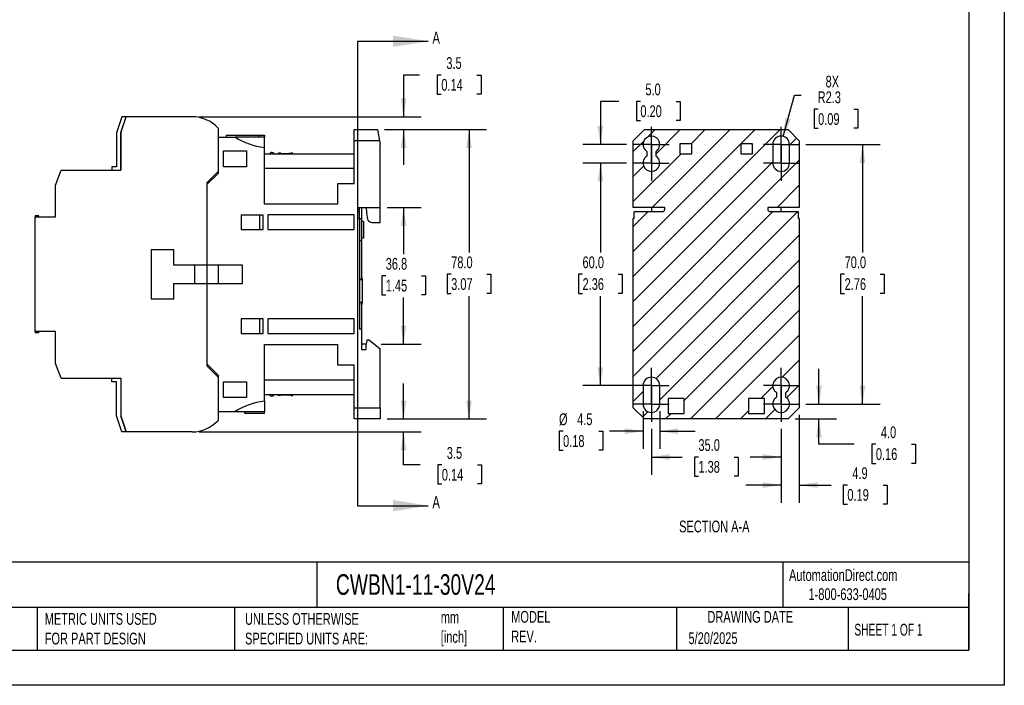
# Model space of a CAD drawing. Header units: millimetres. Extents: x 0 to 419, y 0 to 324.
# Tile 8 of 9: x 154 to 419, y 0 to 179. Entities that reach past the tile are written whole.
import ezdxf

# ---------------------------------------------------------------- set-up
doc = ezdxf.new("R2010")
doc.units = ezdxf.units.MM
doc.header["$LTSCALE"] = 1.5
doc.linetypes.add('CENTERX2', pattern=[20.32, 12.7, -2.54, 2.54, -2.54])
doc.layers.add('CENTER', color=40, linetype='CENTERX2')
doc.layers.add('HATCH', color=6, linetype='Continuous')
doc.layers.add('DIMENSIONS', color=140, linetype='Continuous', lineweight=25)
doc.layers.add('TEXT', color=140, linetype='Continuous', lineweight=25)
doc.styles.add('SLDTEXTSTYLE0', font='TXT', dxfattribs={"width": 0.7})
doc.styles.add('SLDTEXTSTYLE1', font='TXT', dxfattribs={"width": 0.65})
doc.dimstyles.new('SLDDIMSTYLE0', dxfattribs={"dimtxt": 3.237012, "dimasz": 4.953, "dimexe": 0, "dimexo": 0.0625, "dimgap": 0.809253, "dimtad": 0, "dimtih": 1, "dimtoh": 1, "dimdec": 1, "dimrnd": 1e-09, "dimzin": 12, "dimdsep": 46, "dimtxsty": 'SLDTEXTSTYLE0', "dimsah": 1, "dimcen": 0.09, "dimadec": 0, "dimazin": 3, "dimtfac": 1, "dimtdec": 1, "dimtmove": 0, "dimatfit": 0, "dimfxl": 0, "dimfrac": 2, "dimtolj": 1, "dimtzin": 12, "dimarcsym": 0})
doc.dimstyles.new('SLDDIMSTYLE1', dxfattribs={"dimtxt": 3.237012, "dimasz": 4.953, "dimexe": 0, "dimexo": 0.0625, "dimgap": 0.809253, "dimtad": 0, "dimtih": 1, "dimtoh": 1, "dimdec": 1, "dimrnd": 1e-09, "dimzin": 12, "dimdsep": 46, "dimtxsty": 'SLDTEXTSTYLE0', "dimsah": 1, "dimcen": 0.09, "dimadec": 0, "dimazin": 3, "dimtfac": 1, "dimtdec": 1, "dimtofl": 0, "dimtmove": 0, "dimatfit": 3, "dimfxl": 0, "dimfrac": 2, "dimtolj": 1, "dimtzin": 12, "dimarcsym": 0})
doc.dimstyles.new('SLDDIMSTYLE2', dxfattribs={"dimtxt": 3.237012, "dimasz": 4.953, "dimexe": 0, "dimexo": 0.0625, "dimgap": 0.809253, "dimtad": 0, "dimtih": 1, "dimtoh": 1, "dimdec": 1, "dimrnd": 1e-09, "dimzin": 4, "dimdsep": 46, "dimtxsty": 'SLDTEXTSTYLE0', "dimsah": 1, "dimcen": 0.09, "dimadec": 0, "dimazin": 1, "dimtfac": 1, "dimtdec": 1, "dimtofl": 0, "dimtmove": 0, "dimatfit": 3, "dimfxl": 0, "dimfrac": 2, "dimtolj": 1, "dimtzin": 12, "dimarcsym": 0})
doc.dimstyles.new('SLDDIMSTYLE3', dxfattribs={"dimtxt": 3.237012, "dimasz": 4.953, "dimexe": 0, "dimexo": 0.0625, "dimgap": 0.809253, "dimtad": 0, "dimtih": 1, "dimtoh": 1, "dimdec": 1, "dimrnd": 1e-09, "dimzin": 4, "dimdsep": 46, "dimtxsty": 'SLDTEXTSTYLE0', "dimsah": 1, "dimcen": 0.09, "dimadec": 0, "dimazin": 1, "dimtfac": 1, "dimtdec": 1, "dimtmove": 0, "dimatfit": 0, "dimfxl": 0, "dimfrac": 2, "dimtolj": 1, "dimtzin": 12, "dimarcsym": 0})
doc.dimstyles.new('SLDDIMSTYLE4', dxfattribs={"dimtxt": 3.237012, "dimasz": 4.953, "dimexe": 0, "dimexo": 0.0625, "dimgap": 0.809253, "dimtad": 0, "dimtih": 1, "dimtoh": 1, "dimdec": 1, "dimrnd": 1e-09, "dimzin": 12, "dimdsep": 46, "dimtxsty": 'SLDTEXTSTYLE0', "dimsah": 1, "dimcen": 0, "dimadec": 0, "dimazin": 3, "dimtfac": 1, "dimtdec": 1, "dimtofl": 0, "dimtmove": 0, "dimatfit": 3, "dimfxl": 0, "dimfrac": 2, "dimtolj": 1, "dimtzin": 12, "dimarcsym": 0})

# ---------------------------------------------------------------- blocks, each defined once
blk = doc.blocks.new('_D_9')
at = {"layer": 'DIMENSIONS'}
for p, q in [((251.92, 149.82), (279.48, 149.82)), ((274.72, 149.82), (274.72, 116.69)), ((269.91, 110.82), (268.82, 110.82)), ((268.82, 110.82), (268.82, 105.68)), ((279.53, 110.82), (280.62, 110.82)), ((280.62, 110.82), (280.62, 105.68)), ((268.82, 105.68), (269.91, 105.68)), ((274.72, 71.82), (274.72, 104.95)), ((280.62, 105.68), (279.53, 105.68)), ((252.62, 71.82), (279.48, 71.82))]:
    blk.add_line(p, q, dxfattribs=at)
for points in [[(274.72, 149.82), (273.96, 144.87), (275.48, 144.87)], [(274.72, 71.82), (275.48, 76.78), (273.96, 76.78)]]:
    blk.add_solid(points, dxfattribs=at)
at = {"layer": 'DIMENSIONS', "char_height": 3.175, "attachment_point": 1, "style": 'SLDTEXTSTYLE0'}
for s, insert in [('78.0', (269.91, 115.64)), ('3.07', (269.91, 109.77))]:
    blk.add_mtext(s, dxfattribs=dict(at, insert=insert))
blk = doc.blocks.new('_D_10')
at = {"layer": 'DIMENSIONS'}
for p, q in [((252.62, 128.82), (261.83, 128.82)), ((257.07, 128.82), (257.07, 116.29)), ((252.26, 110.42), (251.17, 110.42)), ((251.17, 110.42), (251.17, 105.28)), ((261.88, 110.42), (262.97, 110.42)), ((262.97, 110.42), (262.97, 105.28)), ((251.17, 105.28), (252.26, 105.28)), ((257.07, 92.02), (257.07, 104.55)), ((262.97, 105.28), (261.88, 105.28)), ((251.03, 92.02), (261.83, 92.02))]:
    blk.add_line(p, q, dxfattribs=at)
for points in [[(257.07, 128.82), (256.31, 123.87), (257.83, 123.87)], [(257.07, 92.02), (257.83, 96.98), (256.31, 96.98)]]:
    blk.add_solid(points, dxfattribs=at)
at = {"layer": 'DIMENSIONS', "char_height": 3.175, "attachment_point": 1, "style": 'SLDTEXTSTYLE0'}
for s, insert in [('36.8', (252.26, 115.24)), ('1.45', (252.26, 109.37))]:
    blk.add_mtext(s, dxfattribs=dict(at, insert=insert))
blk = doc.blocks.new('_D_11')
at = {"layer": 'DIMENSIONS'}
for p, q in [((261.41, 164.54), (257.07, 164.54)), ((257.07, 164.54), (257.07, 153.32)), ((267.25, 164.54), (266.16, 164.54)), ((266.16, 164.54), (266.16, 159.39)), ((276.87, 164.54), (277.96, 164.54)), ((277.96, 164.54), (277.96, 159.39)), ((266.16, 159.39), (267.25, 159.39)), ((277.96, 159.39), (276.87, 159.39)), ((201.92, 153.32), (261.83, 153.32)), ((251.92, 149.82), (261.83, 149.82)), ((257.07, 149.82), (257.07, 140.3))]:
    blk.add_line(p, q, dxfattribs=at)
for points in [[(257.07, 153.32), (257.83, 158.28), (256.31, 158.28)], [(257.07, 149.82), (256.31, 144.87), (257.83, 144.87)]]:
    blk.add_solid(points, dxfattribs=at)
at = {"layer": 'DIMENSIONS', "char_height": 3.175, "attachment_point": 1, "style": 'SLDTEXTSTYLE0'}
for s, insert in [('3.5', (268.6, 169.36)), ('0.14', (267.25, 163.49))]:
    blk.add_mtext(s, dxfattribs=dict(at, insert=insert))
blk = doc.blocks.new('_D_12')
at = {"layer": 'DIMENSIONS'}
for p, q in [((257.07, 71.82), (257.07, 81.35)), ((252.62, 71.82), (261.83, 71.82)), ((201.92, 68.32), (261.83, 68.32)), ((257.07, 59.42), (257.07, 68.32)), ((261.55, 59.42), (257.07, 59.42)), ((267.39, 59.42), (266.3, 59.42)), ((266.3, 59.42), (266.3, 54.28)), ((277.01, 59.42), (278.09, 59.42)), ((278.09, 59.42), (278.09, 54.28)), ((266.3, 54.28), (267.39, 54.28)), ((278.09, 54.28), (277.01, 54.28))]:
    blk.add_line(p, q, dxfattribs=at)
for points in [[(257.07, 71.82), (257.83, 76.78), (256.31, 76.78)], [(257.07, 68.32), (256.31, 63.37), (257.83, 63.37)]]:
    blk.add_solid(points, dxfattribs=at)
at = {"layer": 'DIMENSIONS', "char_height": 3.175, "attachment_point": 1, "style": 'SLDTEXTSTYLE0'}
for s, insert in [('3.5', (268.73, 64.24)), ('0.14', (267.39, 58.37))]:
    blk.add_mtext(s, dxfattribs=dict(at, insert=insert))
blk = doc.blocks.new('_D_17')
at = {"layer": 'DIMENSIONS'}
for p, q in [((359.49, 148), (362.47, 159.11)), ((362.47, 159.11), (364.33, 159.11)), ((368.88, 155.32), (367.8, 155.32)), ((367.8, 155.32), (367.8, 150.18)), ((378.5, 155.32), (379.59, 155.32)), ((379.59, 155.32), (379.59, 150.18)), ((367.8, 150.18), (368.88, 150.18)), ((379.59, 150.18), (378.5, 150.18))]:
    blk.add_line(p, q, dxfattribs=at)
blk.add_solid([(359.49, 148), (361.51, 152.58), (360.03, 152.98)], dxfattribs=at)
at = {"layer": 'DIMENSIONS', "char_height": 3.175, "attachment_point": 1, "style": 'SLDTEXTSTYLE0'}
for s, insert in [('8X', (370.9, 164.37)), ('R2.3', (368.76, 160.14)), ('0.09', (368.88, 154.27))]:
    blk.add_mtext(s, dxfattribs=dict(at, insert=insert))
blk = doc.blocks.new('_D_18')
at = {"layer": 'DIMENSIONS'}
for p, q in [((323.91, 69.13), (323.91, 56.78)), ((358.91, 69.13), (358.91, 56.78)), ((323.91, 61.55), (332.21, 61.55)), ((336.6, 61.55), (335.51, 61.55)), ((335.51, 61.55), (335.51, 56.4)), ((346.22, 61.55), (347.3, 61.55)), ((347.3, 61.55), (347.3, 56.4)), ((358.91, 61.55), (350.6, 61.55)), ((335.51, 56.4), (336.6, 56.4)), ((347.3, 56.4), (346.22, 56.4))]:
    blk.add_line(p, q, dxfattribs=at)
for points in [[(323.91, 61.55), (328.86, 60.78), (328.86, 62.31)], [(358.91, 61.55), (353.95, 62.31), (353.95, 60.78)]]:
    blk.add_solid(points, dxfattribs=at)
at = {"layer": 'DIMENSIONS', "char_height": 3.175, "attachment_point": 1, "style": 'SLDTEXTSTYLE0'}
for s, insert in [('35.0', (336.6, 66.36)), ('1.38', (336.6, 60.49))]:
    blk.add_mtext(s, dxfattribs=dict(at, insert=insert))
blk = doc.blocks.new('_D_19')
at = {"layer": 'DIMENSIONS'}
for p, q in [((363.81, 72.92), (363.81, 49.21)), ((358.91, 69.13), (358.91, 49.21)), ((358.91, 53.98), (349.38, 53.98)), ((363.81, 53.98), (372.38, 53.98)), ((376.77, 53.98), (375.68, 53.98)), ((375.68, 53.98), (375.68, 48.83)), ((386.39, 53.98), (387.47, 53.98)), ((387.47, 53.98), (387.47, 48.83)), ((375.68, 48.83), (376.77, 48.83)), ((387.47, 48.83), (386.39, 48.83))]:
    blk.add_line(p, q, dxfattribs=at)
for points in [[(358.91, 53.98), (353.95, 54.74), (353.95, 53.22)], [(363.81, 53.98), (368.76, 53.22), (368.76, 54.74)]]:
    blk.add_solid(points, dxfattribs=at)
at = {"layer": 'DIMENSIONS', "char_height": 3.175, "attachment_point": 1, "style": 'SLDTEXTSTYLE0'}
for s, insert in [('4.9', (378.11, 58.79)), ('0.19', (376.77, 52.93))]:
    blk.add_mtext(s, dxfattribs=dict(at, insert=insert))
blk = doc.blocks.new('_D_20')
at = {"layer": 'DIMENSIONS'}
for p, q in [((321.66, 73.92), (321.66, 63.74)), ((326.16, 73.92), (326.16, 63.74)), ((300.09, 68.5), (299, 68.5)), ((299, 68.5), (299, 63.36)), ((309.71, 68.5), (310.79, 68.5)), ((310.79, 68.5), (310.79, 63.36)), ((321.66, 68.5), (312.61, 68.5)), ((326.16, 68.5), (335.68, 68.5)), ((299, 63.36), (300.09, 63.36)), ((310.79, 63.36), (309.71, 63.36))]:
    blk.add_line(p, q, dxfattribs=at)
for points in [[(321.66, 68.5), (316.7, 69.26), (316.7, 67.74)], [(326.16, 68.5), (331.11, 67.74), (331.11, 69.26)]]:
    blk.add_solid(points, dxfattribs=at)
at = {"layer": 'DIMENSIONS', "char_height": 3.175, "attachment_point": 1, "style": 'SLDTEXTSTYLE0'}
for s, insert in [('%%c', (298.99, 73.32)), ('4.5', (303.88, 73.32)), ('0.18', (300.09, 67.45))]:
    blk.add_mtext(s, dxfattribs=dict(at, insert=insert))
blk = doc.blocks.new('_D_21')
at = {"layer": 'DIMENSIONS'}
for p, q in [((365.6, 145.82), (385.61, 145.82)), ((380.84, 145.82), (380.84, 116.69)), ((376.03, 110.82), (374.95, 110.82)), ((374.95, 110.82), (374.95, 105.68)), ((385.65, 110.82), (386.74, 110.82)), ((386.74, 110.82), (386.74, 105.68)), ((374.95, 105.68), (376.03, 105.68)), ((380.84, 75.82), (380.84, 104.95)), ((386.74, 105.68), (385.65, 105.68)), ((365.6, 75.82), (385.61, 75.82))]:
    blk.add_line(p, q, dxfattribs=at)
for points in [[(380.84, 145.82), (380.08, 140.87), (381.61, 140.87)], [(380.84, 75.82), (381.61, 80.78), (380.08, 80.78)]]:
    blk.add_solid(points, dxfattribs=at)
at = {"layer": 'DIMENSIONS', "char_height": 3.175, "attachment_point": 1, "style": 'SLDTEXTSTYLE0'}
for s, insert in [('70.0', (376.03, 115.64)), ('2.76', (376.03, 109.77))]:
    blk.add_mtext(s, dxfattribs=dict(at, insert=insert))
blk = doc.blocks.new('_D_22')
at = {"layer": 'DIMENSIONS'}
for p, q in [((317.21, 140.82), (305.39, 140.82)), ((310.15, 140.82), (310.15, 116.69)), ((305.34, 110.82), (304.25, 110.82)), ((304.25, 110.82), (304.25, 105.68)), ((314.96, 110.82), (316.05, 110.82)), ((316.05, 110.82), (316.05, 105.68)), ((304.25, 105.68), (305.34, 105.68)), ((310.15, 80.82), (310.15, 104.95)), ((316.05, 105.68), (314.96, 105.68)), ((319.75, 80.82), (305.39, 80.82))]:
    blk.add_line(p, q, dxfattribs=at)
for points in [[(310.15, 140.82), (309.39, 135.87), (310.91, 135.87)], [(310.15, 80.82), (310.91, 85.78), (309.39, 85.78)]]:
    blk.add_solid(points, dxfattribs=at)
at = {"layer": 'DIMENSIONS', "char_height": 3.175, "attachment_point": 1, "style": 'SLDTEXTSTYLE0'}
for s, insert in [('60.0', (305.34, 115.64)), ('2.36', (305.34, 109.77))]:
    blk.add_mtext(s, dxfattribs=dict(at, insert=insert))
blk = doc.blocks.new('_D_23')
at = {"layer": 'DIMENSIONS'}
for p, q in [((315.11, 157.44), (310.15, 157.44)), ((310.15, 157.44), (310.15, 145.82)), ((320.94, 157.44), (319.86, 157.44)), ((319.86, 157.44), (319.86, 152.29)), ((330.56, 157.44), (331.65, 157.44)), ((331.65, 157.44), (331.65, 152.29)), ((319.86, 152.29), (320.94, 152.29)), ((331.65, 152.29), (330.56, 152.29)), ((317.21, 145.82), (305.39, 145.82)), ((317.21, 140.82), (305.39, 140.82)), ((310.15, 140.82), (310.15, 131.3))]:
    blk.add_line(p, q, dxfattribs=at)
for points in [[(310.15, 145.82), (310.91, 150.78), (309.39, 150.78)], [(310.15, 140.82), (309.39, 135.87), (310.91, 135.87)]]:
    blk.add_solid(points, dxfattribs=at)
at = {"layer": 'DIMENSIONS', "char_height": 3.175, "attachment_point": 1, "style": 'SLDTEXTSTYLE0'}
for s, insert in [('5.0', (322.29, 162.25)), ('0.20', (320.94, 156.38))]:
    blk.add_mtext(s, dxfattribs=dict(at, insert=insert))
blk = doc.blocks.new('_D_24')
at = {"layer": 'DIMENSIONS'}
for p, q in [((369.1, 75.82), (369.1, 85.35)), ((365.6, 75.82), (373.86, 75.82)), ((362.71, 71.82), (373.86, 71.82)), ((369.1, 64.99), (369.1, 71.82)), ((378.62, 64.99), (369.1, 64.99)), ((384.46, 64.99), (383.37, 64.99)), ((383.37, 64.99), (383.37, 59.85)), ((394.08, 64.99), (395.17, 64.99)), ((395.17, 64.99), (395.17, 59.85)), ((383.37, 59.85), (384.46, 59.85)), ((395.17, 59.85), (394.08, 59.85))]:
    blk.add_line(p, q, dxfattribs=at)
for points in [[(369.1, 75.82), (369.86, 80.78), (368.34, 80.78)], [(369.1, 71.82), (368.34, 66.87), (369.86, 66.87)]]:
    blk.add_solid(points, dxfattribs=at)
at = {"layer": 'DIMENSIONS', "char_height": 3.175, "attachment_point": 1, "style": 'SLDTEXTSTYLE0'}
for s, insert in [('4.0', (385.81, 69.81)), ('0.16', (384.46, 63.94))]:
    blk.add_mtext(s, dxfattribs=dict(at, insert=insert))
blk = doc.blocks.new('SW_CENTERMARKSYMBOL_12')
at = {"layer": 'CENTER', "color": 0}
for p, q in [((0, 2.54), (0, 4.79)), ((-2.54, 0), (-4.79, 0)), ((0, 0), (-2.54, 0)), ((0, 0), (0, 2.54)), ((0, 0), (0, -2.54)), ((0, 0), (2.54, 0)), ((2.54, 0), (4.79, 0)), ((0, -2.54), (0, -4.79))]:
    blk.add_line(p, q, dxfattribs=at)
blk = doc.blocks.new('SW_CENTERMARKSYMBOL_13')
at = {"layer": 'CENTER', "color": 0}
for p, q in [((0, 2.54), (0, 4.79)), ((-2.54, 0), (-4.79, 0)), ((0, 0), (-2.54, 0)), ((0, 0), (0, 2.54)), ((0, 0), (0, -2.54)), ((0, 0), (2.54, 0)), ((2.54, 0), (4.79, 0)), ((0, -2.54), (0, -4.79))]:
    blk.add_line(p, q, dxfattribs=at)
blk = doc.blocks.new('SW_CENTERMARKSYMBOL_14')
at = {"layer": 'CENTER', "color": 0}
for p, q in [((0, 2.54), (0, 4.79)), ((-2.54, 0), (-4.79, 0)), ((0, 0), (-2.54, 0)), ((0, 0), (0, 2.54)), ((0, 0), (0, -2.54)), ((0, 0), (2.54, 0)), ((2.54, 0), (4.79, 0)), ((0, -2.54), (0, -4.79))]:
    blk.add_line(p, q, dxfattribs=at)
blk = doc.blocks.new('SW_CENTERMARKSYMBOL_15')
at = {"layer": 'CENTER', "color": 0}
for p, q in [((0, 2.54), (0, 4.79)), ((-2.54, 0), (-4.79, 0)), ((0, 0), (-2.54, 0)), ((0, 0), (0, 2.54)), ((0, 0), (0, -2.54)), ((0, 0), (2.54, 0)), ((2.54, 0), (4.79, 0)), ((0, -2.54), (0, -4.79))]:
    blk.add_line(p, q, dxfattribs=at)
blk = doc.blocks.new('SW_CENTERMARKSYMBOL_16')
at = {"layer": 'CENTER', "color": 0}
for p, q in [((0, 2.54), (0, 4.79)), ((-2.54, 0), (-4.79, 0)), ((0, 0), (-2.54, 0)), ((0, 0), (0, 2.54)), ((0, 0), (0, -2.54)), ((0, 0), (2.54, 0)), ((2.54, 0), (4.79, 0)), ((0, -2.54), (0, -4.79))]:
    blk.add_line(p, q, dxfattribs=at)
blk = doc.blocks.new('SW_CENTERMARKSYMBOL_17')
at = {"layer": 'CENTER', "color": 0}
for p, q in [((0, 2.54), (0, 4.79)), ((-2.54, 0), (-4.79, 0)), ((0, 0), (-2.54, 0)), ((0, 0), (0, 2.54)), ((0, 0), (0, -2.54)), ((0, 0), (2.54, 0)), ((2.54, 0), (4.79, 0)), ((0, -2.54), (0, -4.79))]:
    blk.add_line(p, q, dxfattribs=at)
blk = doc.blocks.new('SW_CENTERMARKSYMBOL_18')
at = {"layer": 'CENTER', "color": 0}
for p, q in [((0, 2.54), (0, 4.79)), ((-2.54, 0), (-4.79, 0)), ((0, 0), (-2.54, 0)), ((0, 0), (0, 2.54)), ((0, 0), (0, -2.54)), ((0, 0), (2.54, 0)), ((2.54, 0), (4.79, 0)), ((0, -2.54), (0, -4.79))]:
    blk.add_line(p, q, dxfattribs=at)
blk = doc.blocks.new('SW_CENTERMARKSYMBOL_19')
at = {"layer": 'CENTER', "color": 0}
for p, q in [((0, 2.54), (0, 4.79)), ((-2.54, 0), (-4.79, 0)), ((0, 0), (-2.54, 0)), ((0, 0), (0, 2.54)), ((0, 0), (0, -2.54)), ((0, 0), (2.54, 0)), ((2.54, 0), (4.79, 0)), ((0, -2.54), (0, -4.79))]:
    blk.add_line(p, q, dxfattribs=at)

msp = doc.modelspace()

# ---------------------------------------------------------------- hatches: boundary and pattern name
at = {"layer": 'HATCH'}
h = msp.add_hatch(dxfattribs=at)
h.set_pattern_fill('ANSI31', color=256, scale=1.5, style=0)
edge = h.paths.add_edge_path(flags=0)
edge.add_line((319.25, 127.71), (319.25, 125.82))
edge.add_line((319.25, 125.82), (319.01, 125.82))
edge.add_line((319.01, 125.82), (319.01, 74.82))
edge.add_line((319.01, 74.82), (322.01, 71.82))
edge.add_line((322.01, 71.82), (360.81, 71.82))
edge.add_line((360.81, 71.82), (363.81, 74.82))
edge.add_line((363.81, 74.82), (363.81, 125.82))
edge.add_line((363.81, 125.82), (363.46, 125.82))
edge.add_line((363.46, 125.82), (363.46, 127.71))
edge.add_line((363.46, 127.71), (355.97, 127.71))
edge.add_arc((355.97, 128.39), 0.68, 180, 269.9996, ccw=False)
edge.add_line((355.29, 128.39), (355.29, 128.82))
edge.add_line((355.29, 128.82), (363.81, 128.82))
edge.add_line((363.81, 128.82), (363.81, 146.82))
edge.add_line((363.81, 146.82), (360.81, 149.82))
edge.add_line((360.81, 149.82), (322.01, 149.82))
edge.add_line((322.01, 149.82), (319.01, 146.82))
edge.add_line((319.01, 146.82), (319.01, 128.82))
edge.add_line((319.01, 128.82), (327.52, 128.82))
edge.add_line((327.52, 128.82), (327.52, 128.39))
edge.add_arc((326.84, 128.39), 0.68, 270.0004, 359.9996, ccw=False)
edge.add_line((326.84, 127.71), (319.25, 127.71))
h.paths.add_polyline_path([(354.41, 77.32), (354.41, 73.32), (350.11, 73.32), (350.11, 77.32)], flags=0)
edge = h.paths.add_edge_path(flags=0)
edge.add_line((360.16, 78.95), (360.16, 77.69))
edge.add_arc((358.91, 75.82), 2.25, -236.251, 56.251, ccw=False)
edge.add_line((357.66, 77.69), (357.66, 78.95))
edge.add_arc((358.91, 80.82), 2.25, -56.251, 236.251, ccw=False)
edge = h.paths.add_edge_path(flags=0)
edge.add_arc((358.91, 145.82), 2.25, 0, 180, ccw=False)
edge.add_line((361.16, 145.82), (361.16, 140.82))
edge.add_arc((358.91, 140.82), 2.25, 180, 360, ccw=False)
edge.add_line((356.66, 140.82), (356.66, 145.82))
h.paths.add_polyline_path([(348.01, 146.02), (351.21, 146.02), (351.21, 143.32), (348.01, 143.32)], flags=0)
h.paths.add_polyline_path([(331.61, 146.02), (334.81, 146.02), (334.81, 143.32), (331.61, 143.32)], flags=0)
edge = h.paths.add_edge_path(flags=0)
edge.add_line((322.66, 142.69), (322.66, 143.95))
edge.add_arc((323.91, 145.82), 2.25, -56.251, 236.251, ccw=False)
edge.add_line((325.16, 143.95), (325.16, 142.69))
edge.add_arc((323.91, 140.82), 2.25, -236.251, 56.251, ccw=False)
h.paths.add_polyline_path([(328.41, 77.32), (332.71, 77.32), (332.71, 73.32), (328.41, 73.32)], flags=0)
edge = h.paths.add_edge_path(flags=0)
edge.add_line((321.66, 75.82), (321.66, 80.82))
edge.add_arc((323.91, 80.82), 2.25, 0, 180, ccw=False)
edge.add_line((326.16, 80.82), (326.16, 75.82))
edge.add_arc((323.91, 75.82), 2.25, 180, 360, ccw=False)

# ---------------------------------------------------------------- linework, layer by layer
at = {"color": 7, "linetype": 'Continuous'}
for p, q in [((419.1, 323.85), (419.1, 0)), ((419.1, 0), (0, 0))]:
    msp.add_line(p, q, dxfattribs=at)
for p, q in [((181.06, 153.27), (179.62, 148.97)), ((180.82, 149.02), (182.26, 153.32)), ((180.82, 148.97), (182.26, 153.27)), ((182.26, 153.27), (181.06, 153.27)), ((200.02, 153.32), (182.26, 153.32)), ((179.62, 148.97), (179.62, 139.77)), ((180.82, 149.02), (180.82, 138.87)), ((180.82, 138.87), (180.82, 148.97)), ((207.02, 150.22), (207.02, 138.52)), ((243.72, 146.82), (243.72, 149.82)), ((243.72, 149.82), (250.01, 149.82)), ((250.01, 149.82), (250.54, 146.82)), ((322.01, 149.82), (319.01, 146.82)), ((322.01, 149.82), (360.81, 149.82)), ((363.81, 146.82), (360.81, 149.82)), ((207.12, 138.1), (207.12, 147.82)), ((207.12, 147.82), (211.61, 147.82)), ((209.22, 148.32), (209.22, 147.82)), ((209.22, 148.32), (218.02, 148.32)), ((219.52, 147.82), (211.61, 147.82)), ((218.02, 148.32), (218.02, 147.82)), ((218.02, 148.32), (219.52, 148.32)), ((219.52, 148.32), (219.52, 147.82)), ((219.52, 145.03), (219.52, 147.82)), ((243.72, 135.22), (243.72, 146.82)), ((250.54, 146.82), (243.72, 146.82)), ((250.54, 146.82), (250.72, 145.82)), ((319.01, 128.82), (319.01, 146.82)), ((363.81, 146.82), (363.81, 128.82)), ((207.12, 143.54), (207.02, 143.47)), ((208.52, 139.8), (208.52, 144.07)), ((208.52, 144.07), (214.72, 144.07)), ((214.72, 144.07), (214.72, 139.8)), ((219.52, 129.72), (219.52, 145.03)), ((221.12, 143.6), (221.12, 143.32)), ((222.12, 143.46), (222.12, 143.32)), ((223.92, 143.45), (223.92, 143.32)), ((226.92, 143.55), (226.92, 143.32)), ((227.12, 143.32), (227.12, 143.59)), ((250.72, 128.82), (250.72, 145.82)), ((322.66, 143.95), (322.66, 142.69)), ((325.16, 142.69), (325.16, 143.95)), ((331.61, 146.02), (331.61, 143.32)), ((334.81, 146.02), (331.61, 146.02)), ((334.81, 143.32), (334.81, 146.02)), ((348.01, 146.02), (348.01, 143.32)), ((351.21, 146.02), (348.01, 146.02)), ((351.21, 143.32), (351.21, 146.02)), ((356.66, 145.82), (356.66, 140.82)), ((361.16, 140.82), (361.16, 145.82)), ((219.52, 143.32), (243.72, 143.32)), ((223.12, 143.39), (223.12, 143.32)), ((331.61, 143.32), (334.81, 143.32)), ((348.01, 143.32), (351.21, 143.32)), ((163.22, 134.87), (164.72, 138.87)), ((164.72, 138.87), (180.82, 138.87)), ((178.42, 139.77), (178.42, 138.87)), ((179.62, 139.77), (178.42, 139.77)), ((178.42, 138.87), (180.82, 138.87)), ((207.02, 138.52), (204.02, 135.52)), ((214.72, 139.8), (208.52, 139.8)), ((243.72, 139.32), (219.52, 139.32)), ((204.02, 135.52), (204.02, 113.32)), ((204.12, 135.1), (207.12, 138.1)), ((163.22, 126.22), (163.22, 134.87)), ((204.12, 113.32), (204.12, 135.1)), ((239.22, 135.22), (239.22, 129.72)), ((243.72, 135.22), (239.22, 135.22)), ((239.22, 129.72), (219.52, 129.72)), ((244.62, 128.82), (244.62, 125.82)), ((244.62, 128.82), (250.72, 128.82)), ((244.62, 128.39), (245.22, 128.39)), ((244.62, 127.71), (245.22, 127.71)), ((245.22, 128.39), (245.22, 128.82)), ((245.22, 127.71), (245.22, 128.39)), ((245.22, 125.82), (245.22, 127.71)), ((245.72, 128.82), (245.72, 125.82)), ((246.99, 128.82), (247.04, 127.32)), ((250.72, 124.82), (250.72, 128.82)), ((327.52, 128.82), (319.01, 128.82)), ((319.25, 127.71), (326.84, 127.71)), ((319.25, 125.82), (319.25, 127.71)), ((324.01, 127.71), (324.01, 128.82)), ((327.52, 128.39), (327.52, 128.82)), ((363.81, 128.82), (355.29, 128.82)), ((355.29, 128.82), (355.29, 128.39)), ((355.97, 127.71), (363.46, 127.71)), ((358.81, 128.82), (358.81, 127.71)), ((363.46, 127.71), (363.46, 125.82)), ((157.72, 126.62), (157.72, 126.22)), ((158.72, 126.62), (157.72, 126.62)), ((157.72, 95.42), (157.72, 126.22)), ((163.22, 126.22), (157.72, 126.22)), ((158.72, 126.22), (158.72, 126.62)), ((219.22, 126.77), (213.22, 126.77)), ((213.22, 126.77), (213.22, 122.87)), ((218.32, 122.87), (218.32, 126.77)), ((219.22, 122.87), (219.22, 126.77)), ((243.72, 126.82), (220.42, 126.82)), ((220.42, 126.82), (220.42, 122.87)), ((243.72, 122.87), (243.72, 126.82)), ((244.62, 125.82), (245.22, 125.82)), ((245.22, 125.82), (245.22, 96.02)), ((245.22, 125.82), (245.72, 125.82)), ((245.72, 125.82), (245.72, 119.82)), ((246.22, 125.02), (245.72, 125.02)), ((246.22, 125.02), (246.22, 120.52)), ((247.04, 127.32), (247.34, 125.65)), ((248.62, 124.82), (250.72, 124.82)), ((319.01, 74.82), (319.01, 125.82)), ((319.25, 125.82), (319.01, 125.82)), ((363.81, 125.82), (363.46, 125.82)), ((363.81, 125.82), (363.81, 74.82)), ((213.22, 122.87), (219.22, 122.87)), ((220.42, 122.87), (243.72, 122.87)), ((245.72, 119.82), (245.22, 119.82)), ((246.22, 120.52), (245.72, 120.52)), ((245.72, 119.82), (245.72, 109.22)), ((195.12, 117.42), (189.02, 117.42)), ((189.02, 117.42), (189.02, 104.22)), ((195.12, 113.32), (195.12, 117.42)), ((204.02, 113.32), (195.12, 113.32)), ((200.67, 113.32), (200.67, 108.32)), ((204.02, 113.32), (204.02, 108.32)), ((213.62, 113.32), (204.12, 113.32)), ((207.12, 108.32), (207.12, 113.32)), ((213.62, 108.32), (213.62, 113.32)), ((246.02, 103.12), (246.02, 109.52)), ((195.12, 104.22), (195.12, 108.32)), ((195.12, 108.32), (204.02, 108.32)), ((204.02, 108.32), (204.02, 86.12)), ((204.12, 86.55), (204.12, 108.32)), ((204.12, 108.32), (213.62, 108.32)), ((189.02, 104.22), (195.12, 104.22)), ((245.72, 103.43), (245.72, 96.02)), ((219.22, 98.77), (213.22, 98.77)), ((213.22, 98.77), (213.22, 94.87)), ((218.32, 94.87), (218.32, 98.77)), ((219.22, 94.87), (219.22, 98.77)), ((243.72, 98.77), (220.42, 98.77)), ((220.42, 98.77), (220.42, 94.82)), ((243.72, 94.82), (243.72, 98.77)), ((245.72, 96.02), (245.22, 96.02)), ((245.72, 96.02), (245.72, 90.52)), ((163.22, 95.42), (157.72, 95.42)), ((157.72, 95.42), (157.72, 95.03)), ((158.72, 95.03), (157.72, 95.03)), ((158.72, 95.03), (158.72, 95.42)), ((163.22, 86.77), (163.22, 95.42)), ((213.22, 94.87), (219.22, 94.87)), ((220.42, 94.82), (243.72, 94.82)), ((247.19, 93.02), (247.02, 92.02)), ((247.89, 93.02), (247.19, 93.02)), ((247.89, 93.02), (250.72, 90.72)), ((219.52, 91.92), (239.22, 91.92)), ((219.52, 76.61), (219.52, 91.92)), ((239.22, 91.92), (239.22, 86.42)), ((247.02, 92.02), (245.72, 92.02)), ((245.72, 90.52), (247.02, 90.52)), ((247.02, 90.52), (247.02, 92.02)), ((250.72, 74.82), (250.72, 90.72)), ((164.72, 82.77), (163.22, 86.77)), ((204.02, 86.12), (207.02, 83.12)), ((207.12, 83.55), (204.12, 86.55)), ((239.22, 86.42), (243.72, 86.42)), ((243.72, 74.82), (243.72, 86.42)), ((164.72, 82.77), (180.82, 82.77)), ((178.42, 81.87), (178.42, 82.77)), ((178.42, 82.77), (180.82, 82.77)), ((180.82, 82.77), (180.82, 72.62)), ((180.82, 82.77), (180.82, 72.67)), ((207.02, 83.12), (207.02, 71.42)), ((207.12, 73.82), (207.12, 83.55)), ((179.62, 81.87), (178.42, 81.87)), ((179.62, 72.67), (179.62, 81.87)), ((208.52, 81.85), (214.72, 81.85)), ((208.52, 77.57), (208.52, 81.85)), ((214.72, 81.85), (214.72, 77.57)), ((219.52, 82.32), (243.72, 82.32)), ((321.66, 80.82), (321.66, 75.82)), ((326.16, 75.82), (326.16, 80.82)), ((207.02, 78.17), (207.12, 78.1)), ((214.72, 77.57), (208.52, 77.57)), ((243.72, 78.32), (219.52, 78.32)), ((221.12, 78.04), (221.12, 78.32)), ((222.12, 78.18), (222.12, 78.32)), ((223.12, 78.25), (223.12, 78.32)), ((223.92, 78.2), (223.92, 78.32)), ((226.92, 78.09), (226.92, 78.32)), ((227.12, 78.05), (227.12, 78.32)), ((328.41, 77.32), (328.41, 73.32)), ((332.71, 77.32), (328.41, 77.32)), ((332.71, 73.32), (332.71, 77.32)), ((354.41, 77.32), (350.11, 77.32)), ((350.11, 77.32), (350.11, 73.32)), ((354.41, 73.32), (354.41, 77.32)), ((357.66, 78.95), (357.66, 77.69)), ((360.16, 77.69), (360.16, 78.95)), ((219.52, 76.61), (219.52, 73.82)), ((243.72, 74.82), (250.72, 74.82)), ((243.72, 71.82), (243.72, 74.82)), ((250.72, 74.82), (250.72, 71.82)), ((319.01, 74.82), (322.01, 71.82)), ((360.81, 71.82), (363.81, 74.82)), ((181.06, 68.37), (179.62, 72.67)), ((180.82, 72.67), (182.26, 68.37)), ((182.26, 68.32), (180.82, 72.62)), ((207.12, 73.82), (211.61, 73.82)), ((211.61, 73.82), (219.52, 73.82)), ((214.22, 73.32), (214.22, 73.82)), ((219.52, 73.32), (214.22, 73.32)), ((219.52, 73.32), (219.52, 73.82)), ((250.72, 71.82), (243.72, 71.82)), ((360.81, 71.82), (322.01, 71.82)), ((328.41, 73.32), (332.71, 73.32)), ((350.11, 73.32), (354.41, 73.32)), ((182.26, 68.37), (181.06, 68.37)), ((200.02, 68.32), (182.26, 68.32))]:
    msp.add_line(p, q)
at = {"flags": 128}
for points in [[(227.11, 143.59), (227.12, 143.59), (227.08, 143.58), (226.99, 143.57), (226.92, 143.55)], [(226.92, 78.09), (227.03, 78.07), (227.1, 78.06), (227.11, 78.05)]]:
    msp.add_lwpolyline(points, dxfattribs=at)
for centre, radius, start, end in [((200.02, 143.87), 9.45, 42.227, 90), ((221.67, 163.71), 18.8, 237.659, 263.4225), ((323.91, 145.82), 2.25, 303.749, 236.251), ((358.91, 145.82), 2.25, 0, 180), ((221.46, 142.37), 1.27, 58.9763, 105.6318), ((223.6, 142.19), 1.3, 75.7216, 111.772), ((225.06, 153.45), 10.07, 263.4761, 280.6155), ((323.91, 140.82), 2.25, 123.749, 56.251), ((358.91, 140.82), 2.25, 180, 0), ((326.84, 128.39), 0.68, 270.0004, 359.9996), ((355.97, 128.39), 0.68, 180, 269.9996), ((248.62, 126.23), 1.41, 204.3837, 270), ((245.2, 108.75), 0.693, 42.0949, 88.8357), ((245.22, 109.52), 0.8, 0, 51.3178), ((245.21, 103.88), 0.682, 270.7605, 318.3089), ((245.22, 103.12), 0.8, 308.6822, 0), ((323.91, 80.82), 2.25, 0, 180), ((358.91, 80.82), 2.25, 303.749, 236.251), ((221.46, 79.3), 1.3, 254.8786, 300.5134), ((223.63, 79.94), 1.77, 253.1633, 279.3431), ((225.06, 68.19), 10.07, 79.3845, 96.5239), ((358.91, 75.82), 2.25, 123.749, 56.251), ((221.67, 57.94), 18.8, 96.5775, 122.341), ((323.91, 75.82), 2.25, 180, 0), ((200.02, 77.78), 9.45, 270, 317.773)]:
    msp.add_arc(centre, radius, start, end)
at = {"layer": 'TEXT'}
for p, q in [((409.57, 314.32), (409.57, 9.52)), ((244.68, 173.66), (244.68, 48.43)), ((409.57, 33.19), (9.52, 33.19)), ((233.64, 33.19), (233.64, 20.95)), ((359.36, 33.19), (359.36, 20.95)), ((409.57, 9.52), (409.57, 24.77)), ((409.57, 20.95), (9.52, 20.95)), ((158.23, 20.95), (158.23, 9.52)), ((211.5, 20.95), (211.5, 9.52)), ((283.95, 20.95), (283.95, 9.52)), ((330.7, 20.95), (330.7, 9.52)), ((377.02, 20.95), (377.02, 9.52)), ((9.52, 9.52), (409.57, 9.52))]:
    msp.add_line(p, q, dxfattribs=at)
at = {"layer": 'TEXT', "linetype": 'Continuous'}
for p, q in [((244.68, 173.66), (263.73, 173.66)), ((244.68, 48.43), (263.73, 48.43))]:
    msp.add_line(p, q, dxfattribs=at)
at = {"layer": 'TEXT'}
for points in [[(263.73, 173.66), (254.21, 175.18), (254.21, 172.13)], [(263.73, 48.43), (254.21, 49.96), (254.21, 46.91)]]:
    msp.add_solid(points, dxfattribs=at)

# ---------------------------------------------------------------- block references
at = {"layer": 'CENTER'}
for name, p in [('SW_CENTERMARKSYMBOL_17', (323.91, 145.82)), ('SW_CENTERMARKSYMBOL_19', (358.91, 145.82)), ('SW_CENTERMARKSYMBOL_18', (323.91, 140.82)), ('SW_CENTERMARKSYMBOL_16', (358.91, 140.82)), ('SW_CENTERMARKSYMBOL_14', (323.91, 80.82)), ('SW_CENTERMARKSYMBOL_12', (358.91, 80.82)), ('SW_CENTERMARKSYMBOL_15', (323.91, 75.82)), ('SW_CENTERMARKSYMBOL_13', (358.91, 75.82))]:
    msp.add_blockref(name, p, dxfattribs=at)

# ---------------------------------------------------------------- texts
at = {"layer": 'TEXT', "char_height": 3.24, "attachment_point": 1, "style": 'SLDTEXTSTYLE0'}
for insert in [(264.85, 176.23), (264.85, 51)]:
    msp.add_mtext('A', dxfattribs=dict(at, insert=insert))
at = {"layer": 'TEXT', "linetype": 'CENTERX2', "lineweight": 18}
for s, insert, char_height, attachment_point, style in [('SECTION A-A', (340.89, 44.41), 3.175, 2, 'SLDTEXTSTYLE0'), ('CWBN1-11-30V24', (238.81, 29.96), 5.5562, 1, 'SLDTEXTSTYLE0'), ('AutomationDirect.com', (361.04, 31.31), 3.175, 1, 'SLDTEXTSTYLE0'), ('1-800-633-0405', (366.29, 26.16), 3.175, 1, 'SLDTEXTSTYLE0'), ('METRIC UNITS USED ^JFOR PART DESIGN', (160.28, 19.49), 3.175, 1, 'SLDTEXTSTYLE0'), ('UNLESS OTHERWISE ^JSPECIFIED UNITS ARE:', (214.3, 19.49), 3.175, 1, 'SLDTEXTSTYLE0'), ('mm^J[inch]', (267.1, 19.93), 3.175, 1, 'SLDTEXTSTYLE0'), ('MODEL ^JREV.', (286.1, 20.05), 3.175, 1, 'SLDTEXTSTYLE0'), ('DRAWING DATE', (350.59, 20.05), 3.175, 2, 'SLDTEXTSTYLE0'), ('SHEET 1 OF 1', (378.66, 16.58), 3.175, 1, 'SLDTEXTSTYLE1'), ('5/20/2025', (333.92, 14.29), 3.175, 1, 'SLDTEXTSTYLE0')]:
    msp.add_mtext(s, dxfattribs=dict(at, insert=insert, char_height=char_height, attachment_point=attachment_point, style=style))

# ---------------------------------------------------------------- dimensions: what is measured, and where the dimension line sits
at = {"layer": 'DIMENSIONS'}
for base, p1, p2, dimstyle, picture, middle in [((257.07, 149.82), (200.02, 153.32), (250.01, 149.82), 'SLDDIMSTYLE0', '_D_11', (257.07, 164.54)), ((310.15, 145.82), (319.12, 140.82), (319.12, 145.82), 'SLDDIMSTYLE3', '_D_23', (310.15, 157.44)), ((274.72, 71.82), (250.01, 149.82), (250.72, 71.82), 'SLDDIMSTYLE2', '_D_9', (274.72, 110.82)), ((380.84, 145.82), (363.7, 75.82), (363.7, 145.82), 'SLDDIMSTYLE2', '_D_21', (380.84, 110.82)), ((310.15, 80.82), (319.12, 140.82), (321.66, 80.82), 'SLDDIMSTYLE2', '_D_22', (310.15, 110.82)), ((257.07, 92.02), (250.72, 128.82), (249.12, 92.02), 'SLDDIMSTYLE1', '_D_10', (257.07, 110.42)), ((369.1, 75.82), (360.81, 71.82), (363.7, 75.82), 'SLDDIMSTYLE3', '_D_24', (369.1, 64.99)), ((257.07, 71.82), (200.02, 68.32), (250.72, 71.82), 'SLDDIMSTYLE0', '_D_12', (257.07, 59.42))]:
    dim = msp.add_linear_dim(base=base, p1=p1, p2=p2, angle=90, dimstyle=dimstyle, dxfattribs=at)
    dim.commit()
    dim.dimension.update_dxf_attribs({"geometry": picture, "text_midpoint": middle, "dimtype": 160})
dim = msp.add_radius_dim(center=(358.91, 145.82), mpoint=(359.49, 148), text='8X\\P<>', dimstyle='SLDDIMSTYLE4', dxfattribs=at)
dim.commit()
dim.dimension.update_dxf_attribs({"geometry": '_D_17', "text_midpoint": (373.69, 157.44), "dimtype": 164})
dim = msp.add_linear_dim(base=(321.66, 68.5), p1=(326.16, 75.82), p2=(321.66, 75.82), text='%%c<>', dimstyle='SLDDIMSTYLE0', dxfattribs=at)
dim.commit()
dim.dimension.update_dxf_attribs({"geometry": '_D_20', "text_midpoint": (304.9, 68.5), "dimtype": 160})
for base, p1, p2, dimstyle, picture, middle in [((363.81, 53.98), (358.91, 71.03), (363.81, 74.82), 'SLDDIMSTYLE0', '_D_19', (381.58, 53.98)), ((358.91, 61.55), (323.91, 71.03), (358.91, 71.03), 'SLDDIMSTYLE2', '_D_18', (341.41, 61.55))]:
    dim = msp.add_linear_dim(base=base, p1=p1, p2=p2, dimstyle=dimstyle, dxfattribs=at)
    dim.commit()
    dim.dimension.update_dxf_attribs({"geometry": picture, "text_midpoint": middle, "dimtype": 160})

doc.saveas('drawing.dxf')
